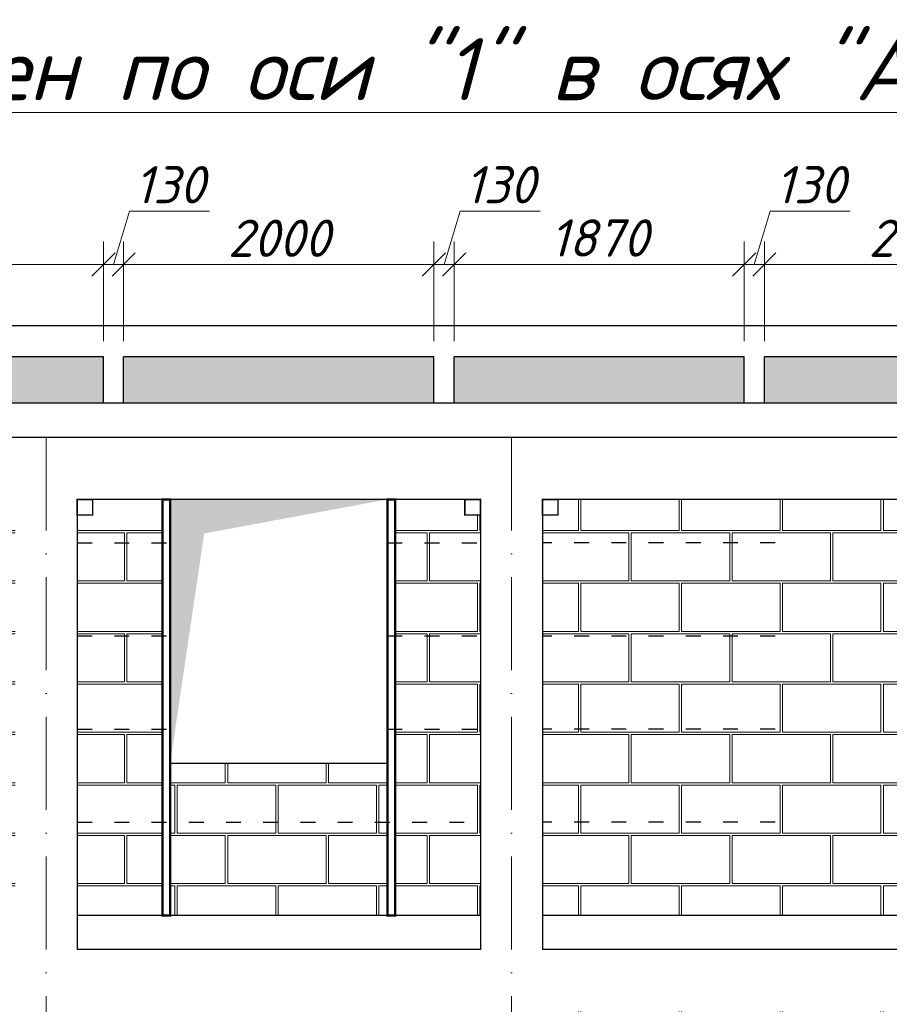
# Model space of a CAD drawing. Header units: millimetres. Extents: x 363306 to 7757304, y 1022887 to 1207196.
# Tile 237 of 256: x 1156935 to 1162540, y 1067740 to 1074085. Entities that reach past the tile are written whole.
import ezdxf

# ---------------------------------------------------------------- set-up
doc = ezdxf.new("R2010")
doc.units = ezdxf.units.MM
doc.linetypes.add('ACAD_ISO03W100', pattern=[30, 12, -18])
doc.linetypes.add('ACAD_ISO10W100', pattern=[18, 12, -3, 0, -3])
doc.layers.add('.', color=7, linetype='Continuous', lineweight=15)
doc.layers.add('окна', color=144, linetype='Continuous', lineweight=13)
doc.layers.add('0 @ 100', color=7, linetype='Continuous')
doc.styles.add('iso', font='isocpeur.TTF')
doc.styles.get("Standard").update_dxf_attribs({"font": 'isocpeui.ttf'})
doc.styles.add('ГОСТ 2.304', font='isocpeui.ttf')
doc.dimstyles.new('Санжар', dxfattribs={"dimtxt": 240, "dimasz": 200, "dimexe": 200, "dimexo": 200, "dimgap": 50, "dimtad": 1, "dimdec": 0, "dimtxsty": 'Standard', "dimblk": 'OBLIQUE', "dimcen": 2.5, "dimdle": 200, "dimclrd": 152, "dimclre": 152, "dimclrt": 152, "dimadec": 0, "dimazin": 0, "dimtfac": 1, "dimtdec": 0, "dimtmove": 0, "dimatfit": 3, "dimldrblk": 'OBLIQUE', "dimfxl": 0, "dimlwd": 0, "dimlwe": 0, "dimarcsym": 0})

# ---------------------------------------------------------------- blocks, each defined once
blk = doc.blocks.new('_Oblique')
at = {"color": 0, "linetype": 'ByBlock', "lineweight": -2}
blk.add_line((-0.5, -0.5), (0.5, 0.5), dxfattribs=at)
blk = doc.blocks.new('*D941')
at = {"lineweight": 0, "transparency": 16777216}
for p, q in [((1155604.8, 1072012.8), (1155604.8, 1072656.2)), ((1157474.8, 1072012.8), (1157474.8, 1072656.2)), ((1155454.8, 1072506.2), (1157624.8, 1072506.2))]:
    blk.add_line(p, q, dxfattribs=at)
at = {"layer": 'Defpoints', "color": 0, "lineweight": 25, "transparency": 16777216}
for p in [(1157474.8, 1072506.2), (1155604.8, 1071912.8, 0), (1157474.8, 1071912.8, 0)]:
    blk.add_point(p, dxfattribs=at)
at = {"lineweight": 0, "transparency": 16777216, "xscale": 150, "yscale": 150, "zscale": 150, "rotation": 180}
blk.add_blockref('_Oblique', (1155604.8, 1072506.2), dxfattribs=at)
at = {"lineweight": 0, "transparency": 16777216, "xscale": 150, "yscale": 150, "zscale": 150}
blk.add_blockref('_Oblique', (1157474.8, 1072506.2), dxfattribs=at)
at = {"lineweight": 30, "transparency": 16777216, "insert": (1156539.8, 1072677.8), "char_height": 240, "attachment_point": 5, "bg_fill": 3, "box_fill_scale": 1.1, "bg_fill_color": 256, "bg_fill_true_color": 13158600, "bg_fill_transparency": 0}
blk.add_mtext('1870', dxfattribs=at)
blk = doc.blocks.new('*D942')
at = {"lineweight": 0, "transparency": 16777216}
for p, q in [((1157539.8, 1072506.2), (1157643.3, 1072851.2)), ((1157643.3, 1072851.2), (1158158.9, 1072851.2)), ((1157474.8, 1072012.8), (1157474.8, 1072656.2)), ((1157604.8, 1072012.8), (1157604.8, 1072656.2)), ((1157324.8, 1072506.2), (1157754.8, 1072506.2))]:
    blk.add_line(p, q, dxfattribs=at)
at = {"layer": 'Defpoints', "color": 0, "lineweight": 25, "transparency": 16777216}
for p in [(1157604.8, 1072506.2), (1157474.8, 1071912.8, 0), (1157604.8, 1071912.8, 0)]:
    blk.add_point(p, dxfattribs=at)
at = {"lineweight": 0, "transparency": 16777216, "xscale": 150, "yscale": 150, "zscale": 150, "rotation": 180}
blk.add_blockref('_Oblique', (1157474.8, 1072506.2), dxfattribs=at)
at = {"lineweight": 0, "transparency": 16777216, "xscale": 150, "yscale": 150, "zscale": 150}
blk.add_blockref('_Oblique', (1157604.8, 1072506.2), dxfattribs=at)
at = {"lineweight": 30, "transparency": 16777216, "insert": (1157901.1, 1073021.2), "char_height": 240, "attachment_point": 5, "bg_fill": 3, "box_fill_scale": 1.1, "bg_fill_color": 256, "bg_fill_true_color": 13158600, "bg_fill_transparency": 0}
blk.add_mtext('130', dxfattribs=at)
blk = doc.blocks.new('*D943')
at = {"lineweight": 0, "transparency": 16777216}
for p, q in [((1157604.8, 1072012.8), (1157604.8, 1072656.2)), ((1159604.8, 1072012.8), (1159604.8, 1072656.2)), ((1157454.8, 1072506.2), (1159754.8, 1072506.2))]:
    blk.add_line(p, q, dxfattribs=at)
at = {"layer": 'Defpoints', "color": 0, "lineweight": 25, "transparency": 16777216}
for p in [(1159604.8, 1072506.2), (1157604.8, 1071912.8, 0), (1159604.8, 1071912.8, 0)]:
    blk.add_point(p, dxfattribs=at)
at = {"lineweight": 0, "transparency": 16777216, "xscale": 150, "yscale": 150, "zscale": 150, "rotation": 180}
blk.add_blockref('_Oblique', (1157604.8, 1072506.2), dxfattribs=at)
at = {"lineweight": 0, "transparency": 16777216, "xscale": 150, "yscale": 150, "zscale": 150}
blk.add_blockref('_Oblique', (1159604.8, 1072506.2), dxfattribs=at)
at = {"lineweight": 30, "transparency": 16777216, "insert": (1158604.8, 1072676.2), "char_height": 240, "attachment_point": 5, "bg_fill": 3, "box_fill_scale": 1.1, "bg_fill_color": 256, "bg_fill_true_color": 13158600, "bg_fill_transparency": 0}
blk.add_mtext('2000', dxfattribs=at)
blk = doc.blocks.new('*D944')
at = {"lineweight": 0, "transparency": 16777216}
for p, q in [((1159669.8, 1072506.2), (1159773.3, 1072851.2)), ((1159773.3, 1072851.2), (1160288.9, 1072851.2)), ((1159604.8, 1072012.8), (1159604.8, 1072656.2)), ((1159734.8, 1072012.8), (1159734.8, 1072656.2)), ((1159454.8, 1072506.2), (1159884.8, 1072506.2))]:
    blk.add_line(p, q, dxfattribs=at)
at = {"layer": 'Defpoints', "color": 0, "lineweight": 25, "transparency": 16777216}
for p in [(1159734.8, 1072506.2), (1159604.8, 1071912.8, 0), (1159734.8, 1071912.8, 0)]:
    blk.add_point(p, dxfattribs=at)
at = {"lineweight": 0, "transparency": 16777216, "xscale": 150, "yscale": 150, "zscale": 150, "rotation": 180}
blk.add_blockref('_Oblique', (1159604.8, 1072506.2), dxfattribs=at)
at = {"lineweight": 0, "transparency": 16777216, "xscale": 150, "yscale": 150, "zscale": 150}
blk.add_blockref('_Oblique', (1159734.8, 1072506.2), dxfattribs=at)
at = {"lineweight": 30, "transparency": 16777216, "insert": (1160031.1, 1073021.2), "char_height": 240, "attachment_point": 5, "bg_fill": 3, "box_fill_scale": 1.1, "bg_fill_color": 256, "bg_fill_true_color": 13158600, "bg_fill_transparency": 0}
blk.add_mtext('130', dxfattribs=at)
blk = doc.blocks.new('*D945')
at = {"lineweight": 0, "transparency": 16777216}
for p, q in [((1159734.8, 1072012.8), (1159734.8, 1072656.2)), ((1161604.8, 1072012.8), (1161604.8, 1072656.2)), ((1159584.8, 1072506.2), (1161754.8, 1072506.2))]:
    blk.add_line(p, q, dxfattribs=at)
at = {"layer": 'Defpoints', "color": 0, "lineweight": 25, "transparency": 16777216}
for p in [(1161604.8, 1072506.2), (1159734.8, 1071912.8, 0), (1161604.8, 1071912.8, 0)]:
    blk.add_point(p, dxfattribs=at)
at = {"lineweight": 0, "transparency": 16777216, "xscale": 150, "yscale": 150, "zscale": 150, "rotation": 180}
blk.add_blockref('_Oblique', (1159734.8, 1072506.2), dxfattribs=at)
at = {"lineweight": 0, "transparency": 16777216, "xscale": 150, "yscale": 150, "zscale": 150}
blk.add_blockref('_Oblique', (1161604.8, 1072506.2), dxfattribs=at)
at = {"lineweight": 30, "transparency": 16777216, "insert": (1160669.8, 1072677.8), "char_height": 240, "attachment_point": 5, "bg_fill": 3, "box_fill_scale": 1.1, "bg_fill_color": 256, "bg_fill_true_color": 13158600, "bg_fill_transparency": 0}
blk.add_mtext('1870', dxfattribs=at)
blk = doc.blocks.new('*D946')
at = {"lineweight": 0, "transparency": 16777216}
for p, q in [((1161669.8, 1072506.2), (1161773.3, 1072851.2)), ((1161773.3, 1072851.2), (1162288.9, 1072851.2)), ((1161604.8, 1072012.8), (1161604.8, 1072656.2)), ((1161734.8, 1072012.8), (1161734.8, 1072656.2)), ((1161454.8, 1072506.2), (1161884.8, 1072506.2))]:
    blk.add_line(p, q, dxfattribs=at)
at = {"layer": 'Defpoints', "color": 0, "lineweight": 25, "transparency": 16777216}
for p in [(1161734.8, 1072506.2), (1161604.8, 1071912.8, 0), (1161734.8, 1071912.8, 0)]:
    blk.add_point(p, dxfattribs=at)
at = {"lineweight": 0, "transparency": 16777216, "xscale": 150, "yscale": 150, "zscale": 150, "rotation": 180}
blk.add_blockref('_Oblique', (1161604.8, 1072506.2), dxfattribs=at)
at = {"lineweight": 0, "transparency": 16777216, "xscale": 150, "yscale": 150, "zscale": 150}
blk.add_blockref('_Oblique', (1161734.8, 1072506.2), dxfattribs=at)
at = {"lineweight": 30, "transparency": 16777216, "insert": (1162031.1, 1073021.2), "char_height": 240, "attachment_point": 5, "bg_fill": 3, "box_fill_scale": 1.1, "bg_fill_color": 256, "bg_fill_true_color": 13158600, "bg_fill_transparency": 0}
blk.add_mtext('130', dxfattribs=at)
blk = doc.blocks.new('*D947')
at = {"lineweight": 0, "transparency": 16777216}
for p, q in [((1161734.8, 1072012.8), (1161734.8, 1072656.2)), ((1163734.8, 1072012.8), (1163734.8, 1072656.2)), ((1161584.8, 1072506.2), (1163884.8, 1072506.2))]:
    blk.add_line(p, q, dxfattribs=at)
at = {"layer": 'Defpoints', "color": 0, "lineweight": 25, "transparency": 16777216}
for p in [(1163734.8, 1072506.2), (1161734.8, 1071912.8, 0), (1163734.8, 1071912.8, 0)]:
    blk.add_point(p, dxfattribs=at)
at = {"lineweight": 0, "transparency": 16777216, "xscale": 150, "yscale": 150, "zscale": 150, "rotation": 180}
blk.add_blockref('_Oblique', (1161734.8, 1072506.2), dxfattribs=at)
at = {"lineweight": 0, "transparency": 16777216, "xscale": 150, "yscale": 150, "zscale": 150}
blk.add_blockref('_Oblique', (1163734.8, 1072506.2), dxfattribs=at)
at = {"lineweight": 30, "transparency": 16777216, "insert": (1162734.8, 1072676.2), "char_height": 240, "attachment_point": 5, "bg_fill": 3, "box_fill_scale": 1.1, "bg_fill_color": 256, "bg_fill_true_color": 13158600, "bg_fill_transparency": 0}
blk.add_mtext('2000', dxfattribs=at)

msp = doc.modelspace()

# ---------------------------------------------------------------- hatches: boundary and pattern name
at = {"layer": '.', "lineweight": 0, "true_color": 0xcd6928}
h = msp.add_hatch(dxfattribs=at)
h.set_pattern_fill('AR-B816C', color=32, scale=1.6)
h.set_pattern_definition([(0, (72049.1, -27152.7), (325.12, 325.12), [635, -15.24]), (0, (71723.97, -27137.45), (325.12, 325.12), [635, -15.24]), (90, (72049.1, -27152.7), (-325.12, 325.12), [-340.36, 309.88]), (90, (72033.85, -27152.7), (-325.12, 325.12), [-340.36, 309.88])])
h.paths.add_polyline_path([(1153904.784, 1070992.785), (1151104.784, 1070992.785), (1151104.784, 1070892.785), (1151004.784, 1070892.785), (1151004.784, 1068312.785), (1153904.784, 1068312.785)])
h.paths.add_polyline_path([(1156904.784, 1070892.785), (1156804.784, 1070892.785), (1156804.784, 1070992.785), (1154004.784, 1070992.785), (1154004.784, 1068312.785), (1156904.784, 1068312.785)])
h.paths.add_polyline_path([(1156904.784, 1067592.785), (1156804.784, 1067592.785), (1156804.784, 1067692.785), (1154004.784, 1067692.785), (1154004.784, 1065012.785), (1156904.784, 1065012.785)])
h.paths.add_polyline_path([(1153904.784, 1067692.785), (1151104.784, 1067692.785), (1151104.784, 1067592.785), (1151004.784, 1067592.785), (1151004.784, 1065012.785), (1153904.784, 1065012.785)])
h.paths.add_polyline_path([(1153904.784, 1064392.785), (1151104.784, 1064392.785), (1151104.784, 1064292.785), (1151004.784, 1064292.785), (1151004.784, 1061792.785), (1153904.784, 1061792.785)])
h.paths.add_polyline_path([(1156904.784, 1064292.785), (1156804.784, 1064292.785), (1156804.784, 1064392.785), (1154004.784, 1064392.785), (1154004.784, 1061792.785), (1156904.784, 1061792.785)])
h.paths.add_polyline_path([(1166204.784, 1064292.785), (1166104.784, 1064292.785), (1166104.784, 1064392.785), (1163304.784, 1064392.785), (1163304.784, 1061792.785), (1166204.784, 1061792.785)])
h.paths.add_polyline_path([(1163204.784, 1064392.785), (1160404.784, 1064392.785), (1160404.784, 1064292.785), (1160304.784, 1064292.785), (1160304.784, 1061792.785), (1163204.784, 1061792.785)])
h.paths.add_polyline_path([(1163204.784, 1067692.785), (1160404.784, 1067692.785), (1160404.784, 1067592.785), (1160304.784, 1067592.785), (1160304.784, 1065012.785), (1163204.784, 1065012.785)])
h.paths.add_polyline_path([(1166204.784, 1067592.785), (1166104.784, 1067592.785), (1166104.784, 1067692.785), (1163304.784, 1067692.785), (1163304.784, 1065012.785), (1166204.784, 1065012.785)])
h.paths.add_polyline_path([(1166204.784, 1070892.785), (1166104.784, 1070892.785), (1166104.784, 1070992.785), (1163304.784, 1070992.785), (1163304.784, 1068312.785), (1166204.784, 1068312.785)])
h.paths.add_polyline_path([(1163204.784, 1070992.785), (1160404.784, 1070992.785), (1160404.784, 1070892.785), (1160304.784, 1070892.785), (1160304.784, 1068312.785), (1163204.784, 1068312.785)])
h.paths.add_polyline_path([(1159904.784, 1070892.785), (1159804.784, 1070892.785), (1159804.784, 1070992.785), (1159354.784, 1070992.785), (1159354.784, 1068312.785), (1159904.784, 1068312.785)])
h.paths.add_polyline_path([(1159304.784, 1069292.785), (1157904.784, 1069292.785), (1157904.784, 1068312.785), (1159304.784, 1068312.785)])
h.paths.add_polyline_path([(1157854.784, 1070992.785), (1157404.784, 1070992.785), (1157404.784, 1070892.785), (1157304.784, 1070892.785), (1157304.784, 1068312.785), (1157854.784, 1068312.785)])
h.paths.add_polyline_path([(1157854.784, 1067692.785), (1157404.784, 1067692.785), (1157404.784, 1067592.785), (1157304.784, 1067592.785), (1157304.784, 1065012.785), (1157854.784, 1065012.785)])
h.paths.add_polyline_path([(1159304.784, 1065992.785), (1157904.784, 1065992.785), (1157904.784, 1065012.785), (1159304.784, 1065012.785)])
h.paths.add_polyline_path([(1159904.784, 1067592.785), (1159804.784, 1067592.785), (1159804.784, 1067692.785), (1159354.784, 1067692.785), (1159354.784, 1065012.785), (1159904.784, 1065012.785)])
h.paths.add_polyline_path([(1159904.784, 1064292.785), (1159804.784, 1064292.785), (1159804.784, 1064392.785), (1159404.784, 1064392.785), (1159404.784, 1061792.785), (1159904.784, 1061792.785)])
h.paths.add_polyline_path([(1157804.784, 1064392.785), (1157404.784, 1064392.785), (1157404.784, 1064292.785), (1157304.784, 1064292.785), (1157304.784, 1061792.785), (1157804.784, 1061792.785)])
at = {"layer": 'окна', "lineweight": 0, "true_color": 0xcd6928}
h = msp.add_hatch(dxfattribs=at)
h.set_pattern_fill('AR-B816C', color=32)
h.set_pattern_definition([(0, (72049.09, -27152.7), (203.2, 203.2), [396.875, -9.525]), (0, (71845.89, -27143.17), (203.2, 203.2), [396.875, -9.525]), (90, (72049.09, -27152.7), (-203.2, 203.2), [-212.725, 193.675]), (90, (72039.56, -27152.7), (-203.2, 203.2), [-212.725, 193.675])])
h.paths.add_polyline_path([(1151214.784, 1071912.785), (1150604.784, 1071912.785), (1150604.784, 1071612.785), (1151214.784, 1071612.785)])
h.paths.add_polyline_path([(1153344.784, 1071912.785), (1151344.784, 1071912.785), (1151344.784, 1071612.785), (1153344.784, 1071612.785)])
h.paths.add_polyline_path([(1155474.784, 1071912.785), (1153474.784, 1071912.785), (1153474.784, 1071612.785), (1155474.784, 1071612.785)])
h.paths.add_polyline_path([(1157474.784, 1071912.785), (1155604.784, 1071912.785), (1155604.784, 1071612.785), (1157474.784, 1071612.785)])
h.paths.add_polyline_path([(1159604.784, 1071912.785), (1157604.784, 1071912.785), (1157604.784, 1071612.785), (1159604.784, 1071612.785)])
h.paths.add_polyline_path([(1161604.784, 1071912.785), (1159734.784, 1071912.785), (1159734.784, 1071612.785), (1161604.784, 1071612.785)])
h.paths.add_polyline_path([(1163734.784, 1071912.785), (1161734.784, 1071912.785), (1161734.784, 1071612.785), (1163734.784, 1071612.785)])
h.paths.add_polyline_path([(1165864.784, 1071912.785), (1163864.784, 1071912.785), (1163864.784, 1071612.785), (1165864.784, 1071612.785)])
h.paths.add_polyline_path([(1166604.784, 1071912.785), (1165994.784, 1071912.785), (1165994.784, 1071612.785), (1166604.784, 1071612.785)])

# ---------------------------------------------------------------- linework, layer by layer
at = {"lineweight": 30, "ltscale": 100}
for p, q in [((1166604.784, 1072112.785), (1150604.784, 1072112.785)), ((1157474.784, 1071912.785), (1155604.784, 1071912.785)), ((1159604.784, 1071912.785), (1157604.784, 1071912.785)), ((1161604.784, 1071912.785), (1159734.784, 1071912.785)), ((1163734.784, 1071912.785), (1161734.784, 1071912.785)), ((1166604.784, 1071612.785), (1150604.784, 1071612.785)), ((1166604.784, 1071392.785), (1150604.784, 1071392.785)), ((1157304.784, 1070992.785), (1157304.784, 1068092.785)), ((1159904.784, 1070992.785), (1157304.784, 1070992.785)), ((1159904.784, 1070992.785), (1159904.784, 1068092.785)), ((1160304.784, 1070992.785), (1160304.784, 1068092.785)), ((1166204.784, 1070992.785), (1160304.784, 1070992.785)), ((1159904.784, 1068312.785), (1157304.784, 1068312.785)), ((1166204.784, 1068312.785), (1160304.784, 1068312.785)), ((1159904.784, 1068092.785), (1157304.784, 1068092.785)), ((1166204.784, 1068092.785), (1160304.784, 1068092.785))]:
    msp.add_line(p, q, dxfattribs=at)
at = {"color": 18, "lineweight": 30, "true_color": 0x000000}
for p, q in [((1157474.784, 1071612.785), (1157474.784, 1071912.785)), ((1157604.784, 1071612.785), (1157604.784, 1071912.785)), ((1159604.784, 1071612.785), (1159604.784, 1071912.785)), ((1159734.784, 1071612.785), (1159734.784, 1071912.785)), ((1161604.784, 1071612.785), (1161604.784, 1071912.785)), ((1161734.784, 1071612.785), (1161734.784, 1071912.785))]:
    msp.add_line(p, q, dxfattribs=at)
at = {"color": 1, "linetype": 'ACAD_ISO10W100', "lineweight": 9, "ltscale": 50}
for p, q in [((1157104.784, 1071392.785), (1157104.784, 1059997.77)), ((1160104.784, 1071392.785), (1160104.784, 1059997.77))]:
    msp.add_line(p, q, dxfattribs=at)
at = {"color": 5, "linetype": 'ACAD_ISO03W100', "lineweight": 30, "ltscale": 8}
for p, q in [((1157304.784, 1070713.192), (1157904.784, 1070713.192)), ((1159304.784, 1070713.192), (1159904.784, 1070713.192)), ((1161804.784, 1070712.785), (1160304.784, 1070712.785)), ((1157304.784, 1070113.192), (1157904.784, 1070113.192)), ((1159304.784, 1070113.192), (1159904.784, 1070113.192)), ((1161804.784, 1070112.785), (1160304.784, 1070112.785)), ((1157304.784, 1069513.192), (1157904.784, 1069513.192)), ((1159304.784, 1069513.192), (1159904.784, 1069513.192)), ((1161804.784, 1069512.785), (1160304.784, 1069512.785)), ((1157304.784, 1068913.192), (1159904.784, 1068913.192)), ((1161804.784, 1068912.785), (1160304.784, 1068912.785))]:
    msp.add_line(p, q, dxfattribs=at)
at = {"color": 116, "lineweight": 18, "true_color": 0x136734, "const_width": 10}
for points in [[(1157304.784, 1070992.785), (1157404.784, 1070992.785), (1157404.784, 1070892.785), (1157304.784, 1070892.785)], [(1159904.784, 1070992.785), (1159804.784, 1070992.785), (1159804.784, 1070892.785), (1159904.784, 1070892.785)], [(1160304.784, 1070992.785), (1160404.784, 1070992.785), (1160404.784, 1070892.785), (1160304.784, 1070892.785)]]:
    msp.add_lwpolyline(points, close=True, dxfattribs=at)
at = {"color": 114, "lineweight": 0, "true_color": 0x139b48, "const_width": 15}
for points in [[(1157854.784, 1070992.785), (1157904.784, 1070992.785), (1157904.784, 1068312.785), (1157854.784, 1068312.785)], [(1159354.784, 1070992.785), (1159304.784, 1070992.785), (1159304.784, 1068312.785), (1159354.784, 1068312.785)]]:
    msp.add_lwpolyline(points, close=True, dxfattribs=at)
at = {"color": 18, "lineweight": 30, "true_color": 0x000000}
msp.add_lwpolyline([(1157904.784, 1069292.785), (1159304.784, 1069292.785), (1159304.784, 1070992.785), (1157904.784, 1070992.785)], close=True, dxfattribs=at)
msp.add_solid([(1157904.784, 1069292.785), (1157904.784, 1070992.785), (1158123.987, 1070773.582), (1159304.784, 1070992.785)], dxfattribs=at)

# ---------------------------------------------------------------- texts
at = {"color": 18, "lineweight": 0, "true_color": 0x000000, "insert": (1153492.671, 1073965.864), "char_height": 400, "width": 15937.26427, "attachment_point": 1}
msp.add_mtext('{\\LРазвертка стен по оси "1" в осях "A-Г"}', dxfattribs=at)
at = {"lineweight": 9, "insert": (1135366.415, 1069084.434), "char_height": 300, "width": 5098.88054, "attachment_point": 1, "style": 'iso'}
msp.add_mtext('\\pi342.876;{\\LГоризонтальная} \\P\\pi840.831;сетка ГС-2', dxfattribs=at)
at = {"layer": '0 @ 100', "color": 7, "insert": (761996.908, 1075986.433), "char_height": 318.940213, "width": 19697.5359, "attachment_point": 4, "style": 'ГОСТ 2.304'}
msp.add_mtext('\\pi5457.36288;{\\fISOCPEUR|b1|i1|c204|p34;Характеристика участка строительства:\\P\\pi0;\\P}Расчетная зимняя температура воздух 15 °С.\\PСкоростной напор ветра   - 38кг/м2.\\PВес снегового покрова    - 50кг/м2.\\PКлассификация зданий по функциональной пожарной опасности - Ф 4.1 \\PКоэффициент надежности по назначению - 0.95\\P\\P^IПроектом разработано подъёмник для мало мобильных граждан населения грузоподъемностью 250 кг. скоростью 0,25 см/с. Двери шахт подъёмника противопожарные с пределом огнестойкости El 30. Подъёмники оборудованы кабинами габаритами 1500х1500 мм, ширина дверей кабины обеспечивает проезд инвалидной коляски. Для экстренных случаев подъёмник оснащен дополнительным аккумулятором и механическим спуском для безопасного спуска пассажира в нулевую отметку. Так же в дверях подъёмника установлены замки датчики которые открываются с ключевыми картами, чтобы открыть двери подъёмника.\\P^IС внешней и внутренней стороны наружных стен предусмотрено обшивка из аквапанелей толщиной 12,5мм с утеплением из минераловатной ваты на кварцевой основе, А =0,040 Вт/мС, толщиной 100мм. (по теплотехническому расчету). Наружная отделка из органическое стекло.\\P^IПодрядчик обязан предоставить заказчику сертификаты соответствия и пожарной безопасности на фасадную систему и все применяемые в данной системе материалы и изделия.\\PКонструкции, изделия и материалы применены по действующим стандартам, ТУ, сертификатам. На путях эвакуации используются отделочные материалы, соответствующие требованиям п. 5.25 ШНК 2.01.02-04.\\PОтделка стен с внутренней стороны окраска водоэмульсионными красками светлых тонов. Во внутренней и наружной отделке использованы современные отделочные материалы используемые на территории Республики Узбекистан.\\P^IКрыша - скатная из металлических профилированных листов с полимерными покрытиями с обеих сторон толщ.0,55мм по металлическим конструкциям.\\P^IПо периметру наружных стен устраивается бетонная отмостка. Бетон кл.В 7,5 шириной 1000 мм, толщиной 50 мм по гравийному основанию толщиной 100 мм -150 мм.\\P^IВсе строительно-монтажные работы вести согласно указаний соответствующих строительных норм и проекта производства работ (П.П.Р.) на основании ШНК 3.01.01 - 03 и КМК 3.01.02 - 00.', dxfattribs=at)

# ---------------------------------------------------------------- next in the draw order: dimensions: what is measured, and where the dimension line sits
at = {"color": 244, "lineweight": 30, "true_color": 0x991b1e}
dim = msp.add_linear_dim(base=(1157474.784, 1072506.237, 0), p1=(1155604.784, 1071912.785), p2=(1157474.784, 1071912.785), dimstyle='Санжар', override={"dimasz": 150, "dimexe": 150, "dimexo": 100, "dimdle": 150, "dimclrd": 256, "dimclre": 256, "dimclrt": 256, "dimtmove": 1, "dimfxl": 0.18, "dimtfill": 1, "dimarcsym": 2}, dxfattribs=at)
dim.commit()
dim.dimension.update_dxf_attribs({"geometry": '*D941', "text_midpoint": (1156539.784, 1072677.782, 0)})

# ---------------------------------------------------------------- next in the draw order: dimensions: what is measured, and where the dimension line sits
at = {"color": 18, "lineweight": 30, "true_color": 0x000000}
dim = msp.add_linear_dim(base=(1157604.784, 1072506.237, 0), p1=(1157474.784, 1071912.785), p2=(1157604.784, 1071912.785), dimstyle='Санжар', override={"dimasz": 150, "dimexe": 150, "dimexo": 100, "dimdle": 150, "dimclrd": 256, "dimclre": 256, "dimclrt": 256, "dimtmove": 1, "dimfxl": 0.18, "dimtfill": 1, "dimarcsym": 2}, dxfattribs=at)
dim.commit()
dim.dimension.update_dxf_attribs({"geometry": '*D942', "text_midpoint": (1157693.284, 1073021.237, 0)})

# ---------------------------------------------------------------- next in the draw order: dimensions: what is measured, and where the dimension line sits
dim = msp.add_linear_dim(base=(1159604.784, 1072506.237, 0), p1=(1157604.784, 1071912.785), p2=(1159604.784, 1071912.785), dimstyle='Санжар', override={"dimasz": 150, "dimexe": 150, "dimexo": 100, "dimdle": 150, "dimclrd": 256, "dimclre": 256, "dimclrt": 256, "dimtmove": 1, "dimfxl": 0.18, "dimtfill": 1, "dimarcsym": 2}, dxfattribs=at)
dim.commit()
dim.dimension.update_dxf_attribs({"geometry": '*D943', "text_midpoint": (1158604.784, 1072676.237, 0)})

# ---------------------------------------------------------------- next in the draw order: dimensions: what is measured, and where the dimension line sits
dim = msp.add_linear_dim(base=(1159734.784, 1072506.237, 0), p1=(1159604.784, 1071912.785), p2=(1159734.784, 1071912.785), dimstyle='Санжар', override={"dimasz": 150, "dimexe": 150, "dimexo": 100, "dimdle": 150, "dimclrd": 256, "dimclre": 256, "dimclrt": 256, "dimtmove": 1, "dimfxl": 0.18, "dimtfill": 1, "dimarcsym": 2}, dxfattribs=at)
dim.commit()
dim.dimension.update_dxf_attribs({"geometry": '*D944', "text_midpoint": (1159823.284, 1073021.237, 0)})

# ---------------------------------------------------------------- next in the draw order: dimensions: what is measured, and where the dimension line sits
dim = msp.add_linear_dim(base=(1161604.784, 1072506.237, 0), p1=(1159734.784, 1071912.785), p2=(1161604.784, 1071912.785), dimstyle='Санжар', override={"dimasz": 150, "dimexe": 150, "dimexo": 100, "dimdle": 150, "dimclrd": 256, "dimclre": 256, "dimclrt": 256, "dimtmove": 1, "dimfxl": 0.18, "dimtfill": 1, "dimarcsym": 2}, dxfattribs=at)
dim.commit()
dim.dimension.update_dxf_attribs({"geometry": '*D945', "text_midpoint": (1160669.784, 1072677.782, 0)})

# ---------------------------------------------------------------- next in the draw order: dimensions: what is measured, and where the dimension line sits
dim = msp.add_linear_dim(base=(1161734.784, 1072506.237, 0), p1=(1161604.784, 1071912.785), p2=(1161734.784, 1071912.785), dimstyle='Санжар', override={"dimasz": 150, "dimexe": 150, "dimexo": 100, "dimdle": 150, "dimclrd": 256, "dimclre": 256, "dimclrt": 256, "dimtmove": 1, "dimfxl": 0.18, "dimtfill": 1, "dimarcsym": 2}, dxfattribs=at)
dim.commit()
dim.dimension.update_dxf_attribs({"geometry": '*D946', "text_midpoint": (1161823.284, 1073021.237, 0)})

# ---------------------------------------------------------------- next in the draw order: dimensions: what is measured, and where the dimension line sits
dim = msp.add_linear_dim(base=(1163734.784, 1072506.237, 0), p1=(1161734.784, 1071912.785), p2=(1163734.784, 1071912.785), dimstyle='Санжар', override={"dimasz": 150, "dimexe": 150, "dimexo": 100, "dimdle": 150, "dimclrd": 256, "dimclre": 256, "dimclrt": 256, "dimtmove": 1, "dimfxl": 0.18, "dimtfill": 1, "dimarcsym": 2}, dxfattribs=at)
dim.commit()
dim.dimension.update_dxf_attribs({"geometry": '*D947', "text_midpoint": (1162734.784, 1072676.237, 0)})

# ---------------------------------------------------------------- next in the draw order: texts
at = {"lineweight": 9, "insert": (1135481.247, 1074142.755, 0), "char_height": 300, "width": 5098.88054, "attachment_point": 1, "style": 'iso'}
msp.add_mtext('\\pi457.168;{\\LГоризонтальная} \\P\\pi1088.684;сетка ГС-1', dxfattribs=at)

doc.saveas('drawing.dxf')
